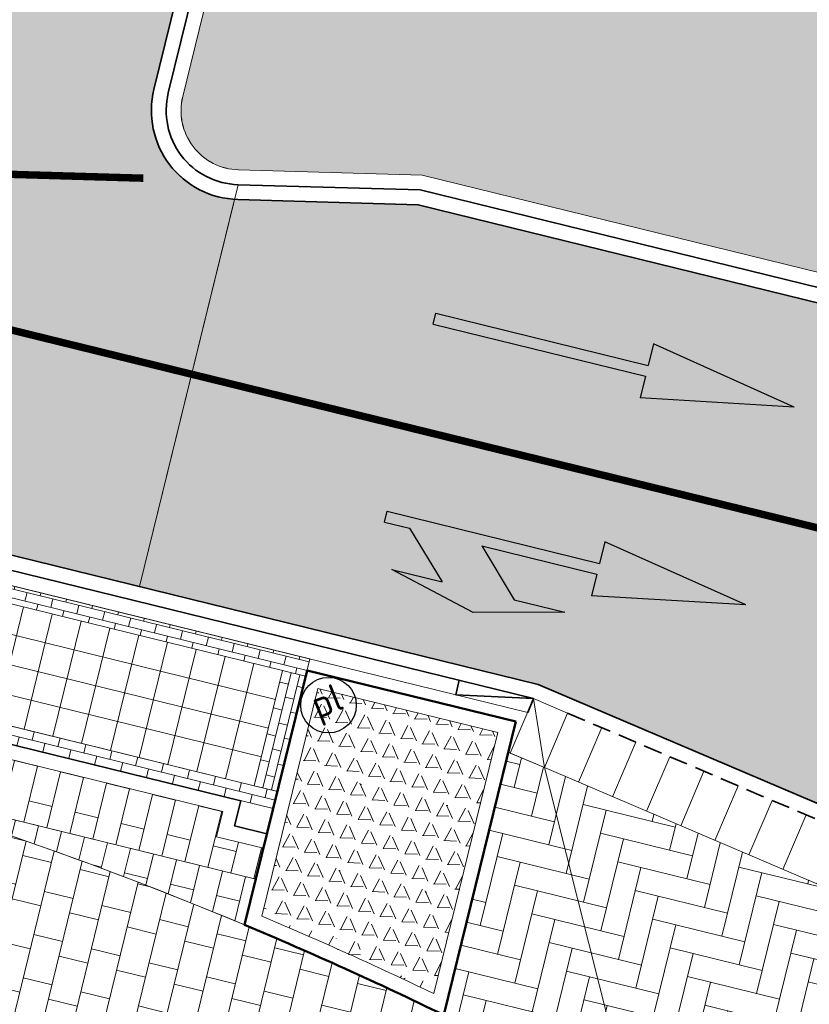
# Model space of a CAD drawing. Header units: metres. Extents: x 196674 to 197628, y 355499 to 356232.
# Tile 10 of 209: x 196944 to 196955, y 355736 to 355749. Entities that reach past the tile are written whole.
import ezdxf
from ezdxf.enums import TextEntityAlignment as Align

# ---------------------------------------------------------------- set-up
doc = ezdxf.new("R2010")
doc.units = ezdxf.units.M
for name, pattern in [('DASHED2', [0.375, 0.25, -0.125]), ('VW-11_STREEP', [2, 1, -1]), ('VW-13_STREEP', [4, 1, -3])]:
    doc.linetypes.add(name, pattern=pattern)
doc.layers.get('0').update_dxf_attribs({"lineweight": 25})
for name, color, linetype, lineweight, true_color in [('N-WE-GR-BEPLANTING_BEPLANTINGSPLAN_KRAGTEN-V', 7, 'Continuous', 5, 0xa3c04c), ('N-WE-VH-GESLOTENVERHARDING_ASFALT_RIJBAAN-V', 7, 'Continuous', 5, 0xd6d6d6), ('N-WE-VH-GOOT-TEGEL_200x200-G', 7, 'Continuous', 35, 0x00a5a5), ('N-WE-VH-HALFVERHARDING_GEBONDEN_SPLIT-A', 7, 'Continuous', 5, 0xaab7a9), ('N-WE-VH-KANTOPSLUITING_GELEIDEBAND_50 200-G', 1, 'Continuous', 35, 0xff0000), ('N-WE-VH-KANTOPSLUITING_OPSLUITBAND_200X250-G', 7, 'Continuous', 50, 0x0029a5), ('N-WE-VH-KANTOPSLUITING_TROTTOIRBAND_180X200-G', 6, 'Continuous', 35, 0xff00ff), ('N-WE-VH-KANTOPSLUITING_VERLOOPBAND_GELEIDEBAND_50 200_TROTTOIRBAND_180 200-G', 1, 'Continuous', 35, 0xff0000), ('N-WE-VH-OPENVERHARDING_STRAATBAKSTEEN_ROOD_ELLEBOOG_LINGE-A', 7, 'Continuous', 5, 0xdaaea0), ('N-WE-VH-OPENVERHARDING_STRAATBAKSTEEN_ROOD_ELLEBOOG_LINGE-INRITTEN-TUSSEN-RIJBAAN-FIETSPAD-A', 7, 'Continuous', 5, 0xdaaea0), ('N-WE-VH-OPENVERHARDING_STRAATBAKSTEEN_ROOD_HALFSTEENS-LINGE-A', 7, 'Continuous', 5, 0xdaaea0), ('N-WE-VH-OPENVERHARDING_STRAATBAKSTEEN_ROOD_STREKKEN-LINGE-A', 7, 'Continuous', 5, 0xdaaea0), ('N-WE-VH-OPENVERHARDING_TEGEL_200x300_FIETSPAD_ROOD-A', 7, 'Continuous', 5, 0xe04d68), ('N-WE-VW-MARKERING_LANGS_STREEP_11_010-G', 7, 'VW-11_STREEP', 13, 0xffffff), ('N-WE-VW-MARKERING_LANGS_STREEP_13_010-G', 7, 'VW-13_STREEP', 13, 0xffffff), ('N-WE-VW-MARKERING_PIJL-S', 7, 'Continuous', 25, 0xffffff)]:
    doc.layers.add(name, color=color, linetype=linetype, lineweight=lineweight, true_color=true_color)
for name, color, linetype, lineweight in [('N-WE-IE-MEUBILAIR-S-200', 7, 'Continuous', 25), ('N-WE-VH-KANTOPSLUITING_ACHTERKANTBAND-G', 50, 'Continuous', 18), ('N-WE-VH-KANTOPSLUITING_ELEMENT_INRIT-G', 210, 'Continuous', 18), ('N-WE-VH-KANTOPSLUITING_ELEMENT_INRIT_VOORKANT_BLOKKEN-G', 210, 'DASHED2', 35), ('N-WE-VH-MATERIAALGRENS-G', 7, 'Continuous', 13), ('N-WE-VH-OPENVERHARDING_TEGEL_400x400_PARKEERVAKKEN-A', 252, 'Continuous', 5)]:
    doc.layers.add(name, color=color, linetype=linetype, lineweight=lineweight)
doc.layers.add('N-WE-VH-HULPLIJN-G', color=40, linetype='Continuous', lineweight=5, plot=False)
doc.styles.add('NLCS-ISO', font='NLCS-ISO.ttf')

# ---------------------------------------------------------------- blocks, each defined once
blk = doc.blocks.new('*U123')
at = {"layer": 'N-WE-VH-KANTOPSLUITING_ELEMENT_INRIT-G', "ltscale": 0.2, "flags": 128}
for points in [[(0, 0), (0.5, -0.7999999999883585)], [(1, 0), (1, -0.7999999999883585)], [(1.5, 0), (1.5, -0.7999999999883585)], [(2, 0), (2, -0.7999999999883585)], [(2.5, 0), (2.5, -0.7999999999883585)], [(3, 0), (3, -0.7999999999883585)], [(3.5, 0), (3.5, -0.7999999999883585)], [(4, 0), (4, -0.7999999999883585)], [(4.5, 0), (4.5, -0.7999999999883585)], [(5, 0), (5, -0.7999999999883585)], [(5.5, 0), (5.5, -0.7999999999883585)], [(6, 0), (6, -0.7999999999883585)], [(6.5, 0), (6.5, -0.7999999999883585)], [(7, 0), (7, -0.7999999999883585)], [(7.5, 0), (7.5, -0.7999999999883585)], [(8, 0), (8, -0.7999999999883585)], [(8.5, 0), (8.5, -0.7999999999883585)], [(9, 0), (9, -0.7999999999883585)], [(9.5, 0), (9.5, -0.7999999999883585)], [(10, 0), (10, -0.7999999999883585)], [(10.5, 0), (10.5, -0.7999999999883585)], [(11, 0), (11, -0.7999999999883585)], [(11.5, 0), (11.5, -0.7999999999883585)], [(12, 0), (12, -0.7999999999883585)], [(12.5, 0), (12.5, -0.7999999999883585)], [(13, 0), (13, -0.7999999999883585)], [(13.5, 0), (13.5, -0.7999999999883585)], [(14, 0), (14, -0.7999999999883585)], [(14.5, 0), (14.5, -0.7999999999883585)], [(15, 0), (15, -0.7999999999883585)], [(15.5, 0), (15.5, -0.7999999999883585)], [(16, 0), (16, -0.7999999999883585)], [(16.5, 0), (16.5, -0.7999999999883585)], [(17, 0), (17, -0.7999999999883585)], [(17.5, 0), (17.5, -0.7999999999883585)], [(18, 0), (18, -0.7999999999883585)], [(18.5, 0), (18.5, -0.7999999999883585)], [(19, -0.7999999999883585), (19.5, 0)], [(19, 0), (19, -0.7999999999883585)], [(0.5, -0.7999999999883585), (19, -0.7999999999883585)]]:
    blk.add_lwpolyline(points, dxfattribs=at)
at = {"layer": 'N-WE-VH-KANTOPSLUITING_ELEMENT_INRIT-G', "flags": 128}
blk.add_lwpolyline([(0.5, 0), (0, 0), (0, -0.7999999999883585), (0.5, -0.7999999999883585)], close=True, dxfattribs=at)
at = {"layer": 'N-WE-VH-KANTOPSLUITING_ELEMENT_INRIT-G', "ltscale": 0.2, "flags": 128}
blk.add_lwpolyline([(19, -0.7999999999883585), (19.5, -0.7999999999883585), (19.5, 0), (19, 0)], close=True, dxfattribs=at)
at = {"layer": 'N-WE-VH-KANTOPSLUITING_ELEMENT_INRIT_VOORKANT_BLOKKEN-G', "flags": 128}
blk.add_lwpolyline([(0.5, 0), (19, 0)], dxfattribs=at)
blk = doc.blocks.new('N-SVW-MARKERING_PIJL_RD_5.0')
blk.add_hatch(color=256).paths.add_polyline_path([(2.950000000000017, 0.3749999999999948), (2.949999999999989, 0.07499999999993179), (0, 0.07499999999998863), (0, -0.07499999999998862), (2.949999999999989, -0.07499999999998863), (2.949999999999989, -0.3750000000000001), (5, -4.163336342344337e-17)])
for p, q in [((2.950000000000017, 0.375), (2.949999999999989, 0.07499999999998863)), ((5, 0), (2.949999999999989, 0.375)), ((0, 0.07499999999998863), (2.949999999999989, 0.07499999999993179)), ((0, -0.07499999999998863), (0, 0.07499999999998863)), ((5, 0), (2.949999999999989, -0.375)), ((0, -0.07499999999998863), (2.949999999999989, -0.07499999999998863)), ((2.949999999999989, -0.07499999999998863), (2.949999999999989, -0.3750000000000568))]:
    blk.add_line(p, q)
blk = doc.blocks.new('N-SVW-MARKERING_PIJL_COMBI_RD_RA_5.0')
h = blk.add_hatch(color=256)
h.paths.add_polyline_path([(4.999999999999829, 0.3000000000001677), (2.949999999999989, 0.675000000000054), (2.949999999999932, 0.3749999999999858), (0, 0.3749999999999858), (2.842170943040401e-14, 0.2250000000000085), (0.345908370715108, 0.2250000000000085), (0.5709083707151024, -1.4210854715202e-14), (1.575000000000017, -1.4210854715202e-14), (1.349999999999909, 0.2250000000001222), (2.950000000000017, 0.2250000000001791), (2.949999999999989, -0.07499999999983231)])
h.paths.add_polyline_path([(2.649999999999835, -0.3749999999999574), (1.950000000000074, -0.3749999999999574), (1.574999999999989, -1.4210854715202e-14), (0.5709083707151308, -7.105427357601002e-14), (0.9459083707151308, -0.3749999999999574), (0.2500000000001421, -0.3750000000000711), (1.450000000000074, -0.6749999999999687)])
for p, q in [((4.999999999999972, 0.3000000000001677), (2.94999999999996, 0.6750000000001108)), ((2.949999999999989, 0.6750000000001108), (2.94999999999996, 0.3750000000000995)), ((-2.842170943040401e-14, 0.3749999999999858), (2.94999999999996, 0.3750000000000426)), ((0, 0.2250000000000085), (-2.842170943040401e-14, 0.3749999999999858)), ((4.999999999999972, 0.3000000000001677), (2.949999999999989, -0.07499999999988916)), ((0, 0.2250000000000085), (0.3459083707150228, 0.2250000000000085)), ((0.345908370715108, 0.2250000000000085), (0.9459083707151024, -0.3749999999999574)), ((1.349999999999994, 0.2249999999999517), (1.950000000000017, -0.3749999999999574)), ((1.349999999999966, 0.2250000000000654), (2.949999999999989, 0.2250000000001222)), ((2.949999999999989, 0.2250000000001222), (2.949999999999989, -0.074999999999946)), ((1.450000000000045, -0.6749999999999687), (0.25, -0.3750000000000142)), ((0.25, -0.3750000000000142), (0.9459083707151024, -0.3749999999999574)), ((2.650000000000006, -0.3749999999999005), (1.450000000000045, -0.6749999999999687)), ((1.950000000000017, -0.3749999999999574), (2.650000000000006, -0.3749999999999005))]:
    blk.add_line(p, q)
blk = doc.blocks.new('SIE-MEUBILAIR_PAAL_POLLER-SO')
blk.add_circle((0, 0), 0.75)
at = {"style": 'NLCS-ISO'}
blk.add_text('pl', height=0.75, dxfattribs=at).set_placement((5.684341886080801e-14, 0.1291188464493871), align=Align.MIDDLE_CENTER)

msp = doc.modelspace()

# ---------------------------------------------------------------- hatches: boundary and pattern name
at = {"layer": 'N-WE-GR-BEPLANTING_BEPLANTINGSPLAN_KRAGTEN-V'}
h = msp.add_hatch(color=256, dxfattribs=at)
h.dxf.hatch_style = 1
edge = h.paths.add_edge_path()
edge.add_line((196986.0530828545, 355742.2211195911), (196948.2019040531, 355751.5091020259))
edge.add_arc((196948.0112545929, 355750.732151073), 0.7999999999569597, 76.21307568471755, 166.2130756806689)
edge.add_line((196947.23430364, 355750.9228005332), (196946.6288359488, 355748.455346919))
edge.add_arc((196947.4052022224, 355748.2657828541), 0.7991740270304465, 166.2786602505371, 268.4010124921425)
edge.add_line((196947.3829020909, 355747.4669200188), (196949.8623282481, 355747.3948668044))
edge.add_line((196949.8623282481, 355747.3948668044), (196986.871384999, 355738.3135256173))
edge.add_arc((196989.2068408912, 355747.831174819), 9.80000002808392, 256.2130756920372, 258.3857903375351)
edge.add_line((196987.2338965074, 355738.231826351), (196986.0530828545, 355742.2211195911))
edge = h.paths.add_edge_path()
edge.add_arc((196906.613699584, 355765.1990386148), 0.299999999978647, 320.7720598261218, 435.1717174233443)
edge.add_arc((196904.18243133, 355756.0154154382), 9.799999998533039, 75.17171742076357, 82.56655980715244)
edge.add_arc((196905.0880518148, 355762.956586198), 2.800000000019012, 82.56655980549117, 225.3478847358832)
edge.add_arc((196903.3310507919, 355761.1781184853), 0.3000000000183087, 225.3478847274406, 320.7720598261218)
edge.add_line((196903.5634416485, 355760.988396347), (196906.8460904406, 355765.0093164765))
edge = h.paths.add_edge_path()
edge.add_arc((196932.297711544, 355794.9508734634), 44.80000000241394, 235.8251521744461, 256.2130756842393)
edge.add_line((196921.6213417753, 355751.4416200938), (196936.5346214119, 355747.7821758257))
edge.add_line((196936.5346214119, 355747.7821758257), (196939.1222155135, 355747.7069792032))
edge.add_arc((196939.2035504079, 355750.5057976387), 2.800000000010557, 268.3354279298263, 346.2130756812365)
edge.add_line((196941.9228787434, 355749.838524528), (196941.9988554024, 355750.1481510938))
edge.add_arc((196939.279527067, 355750.8154242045), 2.799999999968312, 346.2130756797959, 436.2130756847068)
edge.add_line((196939.9468001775, 355753.5347525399), (196927.409438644, 355756.6111902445))
edge.add_arc((196941.7558105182, 355815.0767494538), 60.19999999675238, 239.63438059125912, 256.21307568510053, ccw=False)
edge.add_arc((196911.1720853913, 355762.8763111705), 0.3000000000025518, 59.63438057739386, 140.7720598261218)
edge.add_line((196910.9396945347, 355763.0660333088), (196907.0687697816, 355758.3245333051))
edge.add_arc((196907.3011606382, 355758.1348111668), 0.299999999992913, 140.7720598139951, 235.8251521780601)
at = {"layer": 'N-WE-VH-GESLOTENVERHARDING_ASFALT_RIJBAAN-V'}
h = msp.add_hatch(color=256, dxfattribs=at)
h.dxf.hatch_style = 1
edge = h.paths.add_edge_path()
edge.add_arc((196947.7187872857, 355822.0053228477), 65.19999999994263, 234.65103465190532, 247.3098478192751, ccw=False)
edge.add_arc((196947.718787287, 355822.005322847), 65.20000000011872, 233.9626534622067, 234.6510346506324, ccw=False)
edge.add_line((196909.3608148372, 355769.2824061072), (196906.8676864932, 355765.8556087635))
edge.add_arc((196904.1824313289, 355756.015415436), 10.20000000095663, 57.53647697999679, 74.73639426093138, ccw=False)
edge.add_arc((196941.7558106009, 355815.0767495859), 59.8000001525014, 237.5364769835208, 239.6343805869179)
edge.add_arc((196941.7558105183, 355815.0767494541), 59.79999999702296, 239.6343805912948, 256.213075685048)
edge.add_line((196927.504763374, 355756.999665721), (196940.042124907, 355753.9232280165))
edge.add_line((196940.042124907, 355753.9232280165), (196940.6974824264, 355756.5939969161))
edge.add_line((196940.6974824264, 355756.5939969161), (196932.1808562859, 355758.683820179))
edge.add_arc((196947.7187872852, 355822.005322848), 65.19999999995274, 247.3098478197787, 256.2130756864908, ccw=False)
edge = h.paths.add_edge_path()
edge.add_arc((196932.2977115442, 355794.950873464), 45.20000000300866, 235.8251521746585, 256.2130756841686, ccw=False)
edge.add_arc((196931.0066335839, 355793.1500155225), 42.98491375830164, 229.1624352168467, 235.90055005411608, ccw=False)
edge.add_line((196902.8980775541, 355760.6290701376), (196900.5413862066, 355757.8457981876))
edge.add_arc((196929.4911587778, 355792.0357187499), 44.79999999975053, 229.7442718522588, 230.4537483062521)
edge.add_arc((196929.4911587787, 355792.0357187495), 44.79999999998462, 230.4537483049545, 235.5522516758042)
edge.add_arc((196929.4911587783, 355792.0357187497), 44.79999999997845, 235.5522516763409, 256.2130756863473)
edge.add_line((196918.8147890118, 355748.5264653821), (196935.7211549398, 355744.3779544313))
edge.add_line((196935.7211549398, 355744.3779544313), (196936.4805465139, 355747.3835783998))
edge.add_line((196936.4805465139, 355747.3835783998), (196921.5260170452, 355751.0531446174))
edge = h.paths.add_edge_path()
edge.add_arc((196947.4052022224, 355748.2657828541), 1.199174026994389, 166.1595353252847, 266.3388601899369, ccw=False)
edge.add_line((196946.2408455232, 355748.5526483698), (196946.8458281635, 355751.0181252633))
edge.add_arc((196948.011254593, 355750.7321510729), 1.200000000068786, 76.21307568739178, 166.213075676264, ccw=False)
edge.add_line((196948.2972287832, 355751.8975775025), (196948.952586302, 355754.5683464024))
edge.add_line((196948.952586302, 355754.5683464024), (196940.6974824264, 355756.5939969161))
edge.add_line((196940.6974824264, 355756.5939969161), (196940.042124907, 355753.9232280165))
edge.add_arc((196939.2795270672, 355750.8154242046), 3.199999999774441, -13.78692432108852, 76.21307569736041, ccw=False)
edge.add_line((196942.3873308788, 355750.0528263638), (196942.3113542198, 355749.7431997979))
edge.add_arc((196939.2035504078, 355750.5057976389), 3.200000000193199, 268.33542793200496, 346.2130756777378, ccw=False)
edge.add_line((196939.1105962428, 355747.3071479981), (196936.4805465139, 355747.3835783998))
edge.add_line((196936.4805465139, 355747.3835783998), (196935.7211549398, 355744.3779544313))
edge.add_line((196935.7211549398, 355744.3779544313), (196946.046566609, 355741.8442884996))
edge.add_line((196946.046566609, 355741.8442884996), (196947.3286284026, 355747.0690561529))
h = msp.add_hatch(color=256, dxfattribs=at)
h.dxf.hatch_style = 1
h.paths.add_polyline_path([(196948.952586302, 355754.5683464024), (196948.2972287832, 355751.8975775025), (196985.9216240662, 355742.665243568), (196985.0178448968, 355745.7185959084), (196984.9044531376, 355745.7464201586)])
edge = h.paths.add_edge_path()
edge.add_line((196949.8082533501, 355746.9962693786), (196947.3286284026, 355747.0690561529))
edge.add_line((196947.3286284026, 355747.0690561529), (196946.046566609, 355741.8442884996))
edge.add_line((196946.046566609, 355741.8442884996), (196951.4281986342, 355740.523735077))
edge.add_line((196951.4281986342, 355740.523735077), (196969.3175015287, 355732.890581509))
edge.add_line((196969.3175015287, 355732.890581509), (196990.3419258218, 355727.7315748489))
edge.add_line((196990.3419258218, 355727.7315748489), (196987.361887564, 355737.7994178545))
edge.add_arc((196989.2068408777, 355747.831174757), 10.19999996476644, 256.2130756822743, 259.57910803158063, ccw=False)
edge.add_line((196986.7760602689, 355737.9250501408), (196949.8082533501, 355746.9962693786))
edge = h.paths.add_edge_path()
edge.add_arc((197001.9665343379, 355735.4331866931), 1.200000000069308, 134.3917071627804, 256.2130756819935, ccw=False)
edge.add_arc((196994.2713751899, 355743.2935000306), 9.800000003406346, 314.3917071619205, 327.8953772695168)
edge.add_arc((197003.1657051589, 355737.7130973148), 0.6999999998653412, 76.21307567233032, 147.8953772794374, ccw=False)
edge.add_line((197003.3325234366, 355738.3929293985), (197003.9878809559, 355741.0636982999))
edge.add_line((197003.9878809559, 355741.0636982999), (196985.0178448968, 355745.7185959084))
edge.add_line((196985.0178448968, 355745.7185959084), (196985.9216240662, 355742.665243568))
edge.add_line((196985.9216240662, 355742.665243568), (196994.5532249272, 355740.5472076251))
edge.add_arc((196994.3864066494, 355739.8673755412), 0.7000000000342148, -56.96047541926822, 76.21307567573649, ccw=False)
edge.add_arc((196988.4550085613, 355751.5905466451), 13.83438277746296, 265.46806129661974, 297.1505713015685, ccw=False)
edge.add_line((196987.361887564, 355737.7994178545), (196990.3419258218, 355727.7315748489))
edge.add_line((196990.3419258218, 355727.7315748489), (196990.4553175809, 355727.7037505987))
edge.add_line((196990.4553175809, 355727.7037505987), (196999.5238381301, 355725.4785026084))
edge.add_line((196999.5238381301, 355725.4785026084), (197001.6805601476, 355734.2677602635))
at = {"layer": 'N-WE-VH-HALFVERHARDING_GEBONDEN_SPLIT-A'}
h = msp.add_hatch(dxfattribs=at)
h.set_pattern_fill('AVH-GRAVEL-SO', color=251, scale=0.3, angle=-13.7869243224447, pattern_type=2)
h.set_pattern_definition([(242.1768326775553, (1.023267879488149, 0.9474401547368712), (-0.2859741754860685, -1.165426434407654), [0.197909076, -4.74981768]), (113.7816676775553, (1.102633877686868, 0.7673372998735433), (-5.584217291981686, 12.49065720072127), [0.196814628, -19.484648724]), (358.3078326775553, (0.9308949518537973, 0.7724108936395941), (11.06078624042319, -0.2429148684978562), [0.171813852, -17.00957142]), (242.1768326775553, (1.314624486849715, 0.8759466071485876), (-0.2859741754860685, -1.165426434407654), [0.197909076, -4.74981768]), (113.7816676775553, (1.393990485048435, 0.6958437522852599), (-5.584217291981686, 12.49065720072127), [0.196814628, -19.484648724]), (358.3078326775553, (1.222251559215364, 0.7009173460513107), (11.06078624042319, -0.2429148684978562), [0.171813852, -17.00957142]), (358.3078326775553, (0.6395383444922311, 0.8439044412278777), (11.06078624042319, -0.2429148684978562), [0.171813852, -17.00957142]), (113.7816676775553, (0.8112772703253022, 0.8388308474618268), (-5.584217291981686, 12.49065720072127), [0.196814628, -19.484648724]), (242.1768326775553, (0.7319112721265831, 1.018933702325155), (-0.2859741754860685, -1.165426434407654), [0.197909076, -4.74981768]), (242.1768326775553, (0.4405546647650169, 1.090427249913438), (-0.2859741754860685, -1.165426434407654), [0.197909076, -4.74981768]), (113.7816676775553, (0.5199206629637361, 0.9103243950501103), (-5.584217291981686, 12.49065720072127), [0.196814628, -19.484648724]), (358.3078326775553, (0.348181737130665, 0.9153979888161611), (11.06078624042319, -0.2429148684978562), [0.171813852, -17.00957142]), (358.3078326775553, (0.160145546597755, 0.6526388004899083), (11.06078624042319, -0.2429148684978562), [0.171813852, -17.00957142]), (113.7816676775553, (0.3318844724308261, 0.6475652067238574), (-5.584217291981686, 12.49065720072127), [0.196814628, -19.484648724]), (242.1768326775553, (0.252518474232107, 0.8276680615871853), (-0.2859741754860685, -1.165426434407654), [0.197909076, -4.74981768]), (242.1768326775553, (0.5438750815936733, 0.7561745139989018), (-0.2859741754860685, -1.165426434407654), [0.197909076, -4.74981768]), (113.7816676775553, (0.6232410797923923, 0.5760716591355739), (-5.584217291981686, 12.49065720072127), [0.196814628, -19.484648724]), (358.3078326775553, (0.4515021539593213, 0.5811452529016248), (11.06078624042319, -0.2429148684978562), [0.171813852, -17.00957142]), (358.3078326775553, (1.034215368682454, 0.4381581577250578), (11.06078624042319, -0.2429148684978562), [0.171813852, -17.00957142]), (113.7816676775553, (1.205954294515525, 0.433084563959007), (-5.584217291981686, 12.49065720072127), [0.196814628, -19.484648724]), (242.1768326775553, (1.126588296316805, 0.6131874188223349), (-0.2859741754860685, -1.165426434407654), [0.197909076, -4.74981768]), (358.3078326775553, (0.7428587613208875, 0.5096517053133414), (11.06078624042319, -0.2429148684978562), [0.171813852, -17.00957142]), (113.7816676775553, (0.9145976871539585, 0.5045781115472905), (-5.584217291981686, 12.49065720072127), [0.196814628, -19.484648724]), (242.1768326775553, (0.8352316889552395, 0.6846809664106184), (-0.2859741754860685, -1.165426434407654), [0.197909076, -4.74981768]), (358.3078326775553, (0.205194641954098, 0.3326847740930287), (11.06078624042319, -0.2429148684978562), [0.171813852, -17.00957142]), (113.7816676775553, (0.376933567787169, 0.3276111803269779), (-5.584217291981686, 12.49065720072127), [0.196814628, -19.484648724]), (242.1768326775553, (0.29756756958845, 0.5077140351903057), (-0.2859741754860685, -1.165426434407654), [0.197909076, -4.74981768]), (242.1768326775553, (0.5889241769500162, 0.4362204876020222), (-0.2859741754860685, -1.165426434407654), [0.197909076, -4.74981768]), (113.7816676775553, (0.6682901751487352, 0.2561176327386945), (-5.584217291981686, 12.49065720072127), [0.196814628, -19.484648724]), (358.3078326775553, (0.4965512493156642, 0.2611912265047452), (11.06078624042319, -0.2429148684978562), [0.171813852, -17.00957142]), (358.3078326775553, (1.079264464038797, 0.1182041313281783), (11.06078624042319, -0.2429148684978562), [0.171813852, -17.00957142]), (113.7816676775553, (1.251003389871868, 0.1131305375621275), (-5.584217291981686, 12.49065720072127), [0.196814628, -19.484648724]), (242.1768326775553, (1.171637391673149, 0.2932333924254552), (-0.2859741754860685, -1.165426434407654), [0.197909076, -4.74981768]), (358.3078326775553, (0.7879078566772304, 0.1896976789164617), (11.06078624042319, -0.2429148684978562), [0.171813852, -17.00957142]), (113.7816676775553, (0.9596467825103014, 0.184624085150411), (-5.584217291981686, 12.49065720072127), [0.196814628, -19.484648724]), (242.1768326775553, (0.8802807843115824, 0.3647269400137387), (-0.2859741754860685, -1.165426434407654), [0.197909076, -4.74981768]), (242.1768326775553, (0.6922445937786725, 0.101967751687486), (-0.2859741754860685, -1.165426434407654), [0.197909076, -4.74981768]), (113.7816676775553, (0.7716105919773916, -0.0781351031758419), (-5.584217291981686, 12.49065720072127), [0.196814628, -19.484648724]), (358.3078326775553, (0.5998716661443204, -0.07306150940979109), (11.06078624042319, -0.2429148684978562), [0.171813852, -17.00957142]), (242.1768326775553, (0.9836012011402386, 0.03047420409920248), (-0.2859741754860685, -1.165426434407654), [0.197909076, -4.74981768]), (113.7816676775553, (1.062967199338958, -0.1496286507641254), (-5.584217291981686, 12.49065720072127), [0.196814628, -19.484648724]), (358.3078326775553, (0.8912282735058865, -0.1445550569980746), (11.06078624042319, -0.2429148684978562), [0.171813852, -17.00957142]), (358.3078326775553, (0.3085150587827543, -0.001567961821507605), (11.06078624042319, -0.2429148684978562), [0.171813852, -17.00957142]), (113.7816676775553, (0.4802539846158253, -0.006641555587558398), (-5.584217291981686, 12.49065720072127), [0.196814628, -19.484648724]), (242.1768326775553, (0.4008879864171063, 0.1734612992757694), (-0.2859741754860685, -1.165426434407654), [0.197909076, -4.74981768]), (242.1768326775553, (0.1095313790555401, 0.2449548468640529), (-0.2859741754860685, -1.165426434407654), [0.197909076, -4.74981768]), (113.7816676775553, (0.1888973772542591, 0.06485199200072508), (-5.584217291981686, 12.49065720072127), [0.196814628, -19.484648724]), (358.3078326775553, (0.01715845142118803, 0.06992558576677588), (11.06078624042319, -0.2429148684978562), [0.171813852, -17.00957142]), (49.64802467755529, (0.5746857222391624, 1.032801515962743), (-0.9144975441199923, 0.7769776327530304), [5.04e-07, -1.199999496]), (346.2130756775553, (0.4814522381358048, 1.055679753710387), (0.2859741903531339, 1.165426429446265), [0, -1.2]), (49.64802467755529, (0.5746857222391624, 1.032801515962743), (-0.9144975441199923, 0.7769776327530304), [5.04e-07, -1.199999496]), (346.2130756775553, (0.4814522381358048, 1.055679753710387), (0.2859741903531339, 1.165426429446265), [0, -1.2])])
edge = h.paths.add_edge_path()
edge.add_line((196950.8814505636, 355739.8753508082), (196948.4534788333, 355740.4711303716))
edge.add_line((196948.4534788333, 355740.4711303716), (196947.6991604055, 355737.3976262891))
edge.add_arc((196927.2290195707, 355688.9442122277), 52.59999999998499, 64.32756010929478, 67.09737364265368, ccw=False)
edge.add_line((196950.0166862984, 355736.3518302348), (196950.8814505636, 355739.8753508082))
at = {"layer": 'N-WE-VH-OPENVERHARDING_STRAATBAKSTEEN_ROOD_ELLEBOOG_LINGE-A', "true_color": 0xb05e45}
h = msp.add_hatch(dxfattribs=at)
h.set_pattern_fill('AVH-ROO_BSS_LINGEFRMT_ELLEBOOG', color=25, scale=4, angle=346.2130756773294, pattern_type=2)
h.set_pattern_definition([(346.2130756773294, (0, 0), (0.3870401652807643, 0.2345205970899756), [1.28, -0.64]), (256.2130756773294, (0.228779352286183, 0.9323411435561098), (0.3870401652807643, 0.2345205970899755), [1.28, -0.64])])
edge = h.paths.add_edge_path()
edge.add_line((196914.1698548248, 355743.4267329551), (196913.5830082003, 355741.0356002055))
edge.add_arc((196914.5523508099, 355737.1548303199), 3.999999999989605, 76.21161442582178, 104.02443356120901, ccw=False)
edge.add_line((196915.5056971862, 355741.0395607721), (196916.7601753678, 355740.7317010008))
edge.add_arc((196916.2835021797, 355738.7893357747), 1.999999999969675, -16.065629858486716, 76.21161442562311, ccw=False)
edge.add_line((196918.2053928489, 355738.2358592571), (196917.4393767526, 355735.5759466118))
edge.add_line((196917.4393767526, 355735.5759466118), (196926.1340574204, 355733.038225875))
edge.add_line((196926.1340574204, 355733.038225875), (196926.7617426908, 355735.2859915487))
edge.add_arc((196929.6511978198, 355734.4791154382), 3.00000000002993, 76.21161442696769, 164.3976869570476, ccw=False)
edge.add_line((196930.366207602, 355737.3926632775), (196938.6215088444, 355735.3667411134))
edge.add_arc((196927.2290198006, 355688.9442128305), 47.7999993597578, 62.86781656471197, 76.21161442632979, ccw=False)
edge.add_line((196949.027964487, 355731.4841464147), (196949.5173425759, 355733.4781392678))
edge.add_arc((196927.2290195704, 355688.9442122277), 49.80000000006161, 63.41296875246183, 76.21161442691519)
edge.add_line((196939.0981819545, 355737.3091063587), (196914.1698548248, 355743.4267329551))
at = {"layer": 'N-WE-VH-OPENVERHARDING_STRAATBAKSTEEN_ROOD_ELLEBOOG_LINGE-INRITTEN-TUSSEN-RIJBAAN-FIETSPAD-A', "true_color": 0xb05e45}
h = msp.add_hatch(dxfattribs=at)
h.set_pattern_fill('AVH-ROO_BSS_LINGEFRMT_ELLEBOOG', color=25, scale=4, angle=76.21307568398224, pattern_type=2)
h.set_pattern_definition([(76.21307568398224, (0, 0), (-0.2345205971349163, 0.3870401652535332), [1.28, -0.6399999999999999]), (346.2130756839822, (-0.9323411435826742, 0.2287793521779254), (-0.2345205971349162, 0.3870401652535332), [1.28, -0.64])])
edge = h.paths.add_edge_path()
edge.add_line((196951.5106239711, 355739.4013380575), (196951.0221988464, 355739.6097432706))
edge.add_line((196951.0221988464, 355739.6097432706), (196950.1520351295, 355736.0642223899))
edge.add_arc((196927.2290195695, 355688.9442122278), 52.40000000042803, 61.96651858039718, 64.05793324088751, ccw=False)
edge.add_arc((196975.3557337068, 355779.329937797), 50.00000000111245, 241.9665185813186, 256.2130698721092)
edge.add_line((196963.4401375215, 355730.770504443), (196968.9281243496, 355729.4236086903))
edge.add_line((196968.9281243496, 355729.4236086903), (196969.6192108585, 355732.2399834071))
edge.add_line((196969.6192108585, 355732.2399834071), (196969.6573294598, 355732.3953275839))
edge.add_line((196969.6573294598, 355732.3953275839), (196969.223934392, 355732.5016747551))
edge.add_line((196969.223934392, 355732.5016747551), (196968.986273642, 355731.9446854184))
edge.add_line((196968.986273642, 355731.9446854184), (196968.5263881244, 355732.1409131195))
edge.add_line((196968.5263881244, 355732.1409131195), (196951.5106239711, 355739.4013380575))
at = {"layer": 'N-WE-VH-OPENVERHARDING_STRAATBAKSTEEN_ROOD_HALFSTEENS-LINGE-A', "true_color": 0xb05e45}
h = msp.add_hatch(dxfattribs=at)
h.set_pattern_fill('AVH-BSS_LINGEFORMAAT_HALFST', color=25, scale=4, angle=-13.7893351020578, pattern_type=2)
h.set_pattern_definition([(346.2106648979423, (7, 0.7800000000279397), (1.046740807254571, 0.2373471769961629), [0.32, -0.32]), (76.2106648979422, (7, 0.7800000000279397), (-0.3107771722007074, 0.07627286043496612), [])])
h.paths.add_polyline_path([(196934.2049583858, 355741.9904795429), (196934.0190432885, 355741.2329601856), (196940.8172939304, 355739.5644913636), (196941.0032090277, 355740.3220107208)])
h.paths.add_polyline_path([(196947.6155445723, 355737.8960225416), (196947.7180362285, 355738.3136293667), (196947.0867700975, 355738.4685586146), (196947.1701935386, 355738.8084711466), (196941.0032090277, 355740.3220107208), (196940.8172939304, 355739.5644913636)])
h = msp.add_hatch(dxfattribs=at)
h.set_pattern_fill('AVH-BSS_LINGEFORMAAT_HALFST', color=25, scale=4, angle=346.2130756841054, pattern_type=2)
h.set_pattern_definition([(346.2130756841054, (196825.8108468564, 355944.3732953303), (1.046730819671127, 0.2373912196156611), [0.32, -0.32]), (76.21307568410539, (196825.8108468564, 355944.3732953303), (-0.3107803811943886, 0.07625978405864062), [])])
edge = h.paths.add_edge_path()
edge.add_arc((196927.2290195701, 355688.9442122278), 52.4000000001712, 67.28372739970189, 76.21162849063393, ccw=False)
edge.add_line((196947.4642247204, 355737.2794630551), (196947.6155445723, 355737.8960225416))
edge.add_line((196947.6155445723, 355737.8960225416), (196939.7178446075, 355739.8341842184))
at = {"layer": 'N-WE-VH-OPENVERHARDING_STRAATBAKSTEEN_ROOD_STREKKEN-LINGE-A', "true_color": 0xb05e45}
h = msp.add_hatch(dxfattribs=at)
h.set_pattern_fill('AVH-BSS_LINGEFORMAAT_HALFST', color=25, scale=1.499999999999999, angle=76.2106648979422, pattern_type=2)
h.set_pattern_definition([(76.2106648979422, (196934.2526289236, 355742.1847152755), (-0.08900519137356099, 0.3925278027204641), [0.1199999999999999, -0.1199999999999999]), (166.2106648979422, (196934.2526289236, 355742.1847152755), (-0.02860232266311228, -0.1165414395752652), [])])
h.paths.add_polyline_path([(196941.1080842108, 355740.7493293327), (196940.8361541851, 355740.8160680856), (196934.6206107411, 355742.3415252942), (196934.3098335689, 355742.4177981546), (196934.2526289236, 355742.1847152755), (196941.0508795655, 355740.5162464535)])
h.paths.add_polyline_path([(196947.9063348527, 355739.0808605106), (196947.5955576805, 355739.157133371), (196941.3800142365, 355740.6825905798), (196941.1080842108, 355740.7493293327), (196941.0508795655, 355740.5162464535), (196947.8491302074, 355738.8477776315)])
h.paths.add_polyline_path([(196941.5466531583, 355742.5362980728), (196934.7484025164, 355744.2047668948), (196934.6911978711, 355743.9716840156), (196935.0019750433, 355743.8954111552), (196941.2175184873, 355742.3699539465), (196941.489448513, 355742.3032151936)])
h.paths.add_polyline_path([(196948.3449038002, 355740.8678292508), (196941.5466531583, 355742.5362980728), (196941.489448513, 355742.3032151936), (196941.7613785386, 355742.2364764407), (196947.9769219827, 355740.7110192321), (196948.2876991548, 355740.6347463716)])
h = msp.add_hatch(dxfattribs=at)
h.set_pattern_fill('AVH-BSS_LINGEFORMAAT_HALFST', color=25, scale=1.499999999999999, angle=-13.7893351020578, pattern_type=2)
h.set_pattern_definition([(346.2106648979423, (196934.3098335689, 355742.4177981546), (0.3925278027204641, 0.08900519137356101), [0.1199999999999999, -0.1199999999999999]), (76.2106648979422, (196934.3098335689, 355742.4177981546), (-0.1165414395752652, 0.02860232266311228), [])])
h.paths.add_polyline_path([(196935.0019750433, 355743.8954111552), (196934.6911978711, 355743.9716840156), (196934.3098335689, 355742.4177981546), (196934.6206107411, 355742.3415252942)])
h.paths.add_polyline_path([(196941.489448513, 355742.3032151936), (196941.2175184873, 355742.3699539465), (196940.8361541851, 355740.8160680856), (196941.1080842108, 355740.7493293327)])
h.paths.add_polyline_path([(196941.7613785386, 355742.2364764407), (196941.489448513, 355742.3032151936), (196941.1080842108, 355740.7493293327), (196941.3800142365, 355740.6825905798)])
h.paths.add_polyline_path([(196948.2876991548, 355740.6347463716), (196947.9769219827, 355740.7110192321), (196947.5955576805, 355739.157133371), (196947.9063348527, 355739.0808605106)])
at = {"layer": 'N-WE-VH-OPENVERHARDING_TEGEL_200x300_FIETSPAD_ROOD-A'}
h = msp.add_hatch(dxfattribs=at)
h.set_pattern_fill('AVH-TEGEL_200X300_HALFST', color=256, scale=2, angle=76.22078229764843, pattern_type=2)
h.set_pattern_definition([(76.22078229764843, (0, 0), (-0.3884882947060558, 0.09527247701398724), []), (166.2207822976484, (0, 0), (-0.1429087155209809, -0.5827324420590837), [0.4, -0.4]), (166.2207822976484, (0.09527247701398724, 0.3884882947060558), (-0.1429087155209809, -0.5827324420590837), [-0.4, 0.4])])
edge = h.paths.add_edge_path()
edge.add_line((196914.7895718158, 355745.9517974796), (196914.2175253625, 355743.6209686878))
edge.add_line((196914.2175253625, 355743.6209686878), (196939.145849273, 355737.5033428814))
edge.add_arc((196927.2290195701, 355688.9442122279), 49.99999999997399, 63.46502282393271, 76.21161442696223, ccw=False)
edge.add_line((196949.5662224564, 355733.6773025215), (196950.1520351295, 355736.0642223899))
edge.add_arc((196927.2290195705, 355688.9442122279), 52.39999999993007, 64.05793324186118, 67.28372740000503)
edge.add_arc((196927.2290195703, 355688.9442122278), 52.40000000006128, 67.28372739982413, 76.21161442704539)
edge.add_line((196939.7178570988, 355739.8341811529), (196934.0189875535, 355741.2327329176))
edge.add_line((196934.0189875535, 355741.2327329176), (196931.2025031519, 355741.9236856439))
edge.add_line((196931.2025031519, 355741.9236856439), (196917.6060018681, 355745.260623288))
edge.add_line((196917.6060018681, 355745.260623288), (196914.7895718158, 355745.9517974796))
at = {"layer": 'N-WE-VH-OPENVERHARDING_TEGEL_400x400_PARKEERVAKKEN-A'}
h = msp.add_hatch(dxfattribs=at)
h.set_pattern_fill('AVH-TEGEL_400X400_BLOK', color=256, scale=0.9999999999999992, angle=-103.7893351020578, pattern_type=2)
h.set_pattern_definition([(256.2106648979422, (196941.3800142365, 355740.6825905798), (0.3884714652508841, -0.09534107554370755), []), (346.2106648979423, (196941.3800142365, 355740.6825905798), (0.09534107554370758, 0.3884714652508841), [])])
h.paths.add_polyline_path([(196941.3800142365, 355740.6825905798), (196947.5955576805, 355739.157133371), (196947.9769219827, 355740.7110192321), (196941.7613785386, 355742.2364764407)])

# ---------------------------------------------------------------- linework, layer by layer
at = {"layer": 'N-WE-VH-GOOT-TEGEL_200x200-G', "ltscale": 0.2, "flags": 128}
msp.add_lwpolyline([(196841.5430613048, 355896.6608085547), (196880.9310656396, 355797.5437848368, -0.02492249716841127), (196883.347596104, 355790.4521737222), (196886.4183877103, 355779.7159625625, 0.02640465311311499), (196887.9567748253, 355775.244800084, 0.1031412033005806), (196898.1276524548, 355760.0455566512, 0.02132693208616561), (196900.9669583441, 355757.4899521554, 0.02225008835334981), (196904.1498403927, 355755.0917397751, 0.0903948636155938), (196918.8147890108, 355748.5264653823), (196951.4281986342, 355740.523735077), (196969.3175015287, 355732.890581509)], format="xyb", dxfattribs=at)
msp.add_lwpolyline([(196994.5532249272, 355740.5472076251), (196948.2972287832, 355751.8975775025, 0.4142135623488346), (196946.8458281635, 355751.0181252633), (196946.2408455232, 355748.5526483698, 0.4782049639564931), (196947.3714885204, 355747.0670828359), (196949.8082533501, 355746.9962693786), (196986.7760602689, 355737.9250501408, 0.2072104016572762), (196994.7680588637, 355739.2805692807, 0.6567120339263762)], format="xyb", close=True, dxfattribs=at)
at = {"layer": 'N-WE-VH-HULPLIJN-G', "flags": 128}
for points in [[(196947.3286284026, 355747.0690561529, -0.4672605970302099), (196946.2408455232, 355748.5526483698), (196946.8458281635, 355751.0181252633, -0.4142135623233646), (196948.2972287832, 355751.8975775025), (196948.952586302, 355754.5683464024), (196940.6974824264, 355756.5939969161), (196940.042124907, 355753.9232280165, -0.4142135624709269), (196942.3873308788, 355750.0528263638), (196942.3113542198, 355749.7431997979, -0.3535178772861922), (196939.1105962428, 355747.3071479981), (196936.4805465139, 355747.3835783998), (196935.7211549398, 355744.3779544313), (196946.046566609, 355741.8442884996)], [(196986.0530828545, 355742.2211195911), (196948.2019040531, 355751.5091020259, 0.4142135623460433), (196947.23430364, 355750.9228005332), (196946.6288359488, 355748.455346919, 0.4776310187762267), (196947.3829020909, 355747.4669200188), (196949.8623282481, 355747.3948668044), (196986.871384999, 355738.3135256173, 0.00948054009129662), (196987.2338965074, 355738.231826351)], [(196949.8082533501, 355746.9962693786), (196947.3286284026, 355747.0690561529), (196946.046566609, 355741.8442884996), (196951.4281986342, 355740.523735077), (196969.3175015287, 355732.890581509), (196990.3419258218, 355727.7315748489), (196987.361887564, 355737.7994178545, -0.01468814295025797), (196986.7760602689, 355737.9250501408)], [(196914.7895718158, 355745.9517974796), (196914.2175253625, 355743.6209686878), (196939.145849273, 355737.5033428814, -0.05567491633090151), (196949.5662224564, 355733.6773025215), (196950.1520351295, 355736.0642223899, 0.01407611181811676), (196947.4642247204, 355737.2794630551, 0.03897497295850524), (196939.7178570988, 355739.8341811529), (196934.0189875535, 355741.2327329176), (196931.2025031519, 355741.9236856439), (196917.6060018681, 355745.260623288)], [(196914.1698548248, 355743.4267329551), (196913.5830082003, 355741.0356002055, -0.121955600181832), (196915.5056971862, 355741.0395607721), (196916.7601753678, 355740.7317010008, -0.4259032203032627), (196918.2053928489, 355738.2358592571), (196917.4393767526, 355735.5759466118), (196926.1340574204, 355733.038225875), (196926.7617426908, 355735.2859915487, -0.4049709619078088), (196930.366207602, 355737.3926632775), (196938.6215088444, 355735.3667411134, -0.05828918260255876), (196949.027964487, 355731.4841464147), (196949.5173425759, 355733.4781392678, 0.05590275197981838), (196939.0981819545, 355737.3091063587)], [(196939.7178446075, 355739.8341842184, -0.0389750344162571), (196947.4642247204, 355737.2794630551), (196947.6155445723, 355737.8960225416)], [(196939.7187004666, 355739.8339741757, -0.03897082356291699), (196947.4642247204, 355737.2794630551), (196947.6155445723, 355737.8960225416)], [(196951.5106239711, 355739.4013380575), (196951.0221988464, 355739.6097432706), (196950.1520351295, 355736.0642223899, -0.009125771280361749), (196951.8563615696, 355735.1962827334, 0.06224249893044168), (196963.4401375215, 355730.770504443), (196968.9281243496, 355729.4236086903), (196969.6192108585, 355732.2399834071), (196969.6573294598, 355732.3953275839), (196969.223934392, 355732.5016747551), (196968.986273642, 355731.9446854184), (196968.5263881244, 355732.1409131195)]]:
    msp.add_lwpolyline(points, format="xyb", close=True, dxfattribs=at)
for points in [[(196947.3772004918, 355747.2670012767), (196946.046566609, 355741.8442884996)], [(196954.7807628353, 355726.4214204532), (196951.5106239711, 355739.4013380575)]]:
    msp.add_lwpolyline(points, dxfattribs=at)
at = {"layer": 'N-WE-VH-KANTOPSLUITING_ACHTERKANTBAND-G', "flags": 128}
for points in [[(196953.3592493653, 355731.5500812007, -0.01445882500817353), (196950.6343942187, 355732.90133267, 0.06223612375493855), (196939.0981819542, 355737.3091063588), (196911.2028205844, 355744.1548687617, -0.1822776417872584), (196888.1591024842, 355759.9622190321)], [(196897.8476211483, 355759.7599302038, 0.1345227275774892), (196918.7194642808, 355748.1379899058), (196951.2851615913, 355740.1469673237)]]:
    msp.add_lwpolyline(points, format="xyb", dxfattribs=at)
for points in [[(196994.4579001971, 355740.1587321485), (196948.2019040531, 355751.5091020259, 0.4142135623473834), (196947.23430364, 355750.9228005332), (196946.6292719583, 355748.4571237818, 0.4783341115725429), (196947.3829020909, 355747.4669200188), (196949.8623282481, 355747.3948668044), (196986.871384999, 355738.3135256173, 0.2072104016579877), (196994.5499718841, 355739.6158871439, 0.6567120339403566)], [(196950.8814505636, 355739.8753508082), (196948.4534788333, 355740.4711303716), (196947.6991604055, 355737.3976262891, -0.012086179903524), (196950.0166862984, 355736.3518302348)]]:
    msp.add_lwpolyline(points, format="xyb", close=True, dxfattribs=at)
at = {"layer": 'N-WE-VH-KANTOPSLUITING_ACHTERKANTBAND-G', "ltscale": 0.2, "flags": 128}
for points in [[(196934.7484025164, 355744.2047668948), (196948.3449038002, 355740.8678292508)], [(196934.2049583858, 355741.9904795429), (196947.1701935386, 355738.8084711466)]]:
    msp.add_lwpolyline(points, dxfattribs=at)
at = {"layer": 'N-WE-VH-KANTOPSLUITING_ACHTERKANTBAND-G', "flags": 128}
msp.add_lwpolyline([(196947.1701935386, 355738.8084711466), (196947.0867700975, 355738.4685586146), (196947.7180362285, 355738.3136293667)], dxfattribs=at)
at = {"layer": 'N-WE-VH-KANTOPSLUITING_GELEIDEBAND_50 200-G', "ltscale": 0.2, "flags": 128}
for points in [[(196953.4428862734, 355731.7317538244, -0.0144588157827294), (196950.7283917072, 355733.0778672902, 0.06223612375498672), (196939.145849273, 355737.5033428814), (196911.2504879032, 355744.3491052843, -0.154968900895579), (196890.8944062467, 355756.7776178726)], [(196915.6092413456, 355749.2304343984, 0.01824574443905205), (196918.7671266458, 355748.332227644), (196951.3647027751, 355740.3333825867)]]:
    msp.add_lwpolyline(points, format="xyb", dxfattribs=at)
msp.add_lwpolyline([(196934.2526289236, 355742.1847152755), (196947.4120998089, 355738.9550363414), (196947.3286763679, 355738.6151238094), (196947.7657067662, 355738.5078650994)], dxfattribs=at)
at = {"layer": 'N-WE-VH-KANTOPSLUITING_OPSLUITBAND_200X250-G', "ltscale": 0.1, "flags": 128}
msp.add_lwpolyline([(196951.1233588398, 355740.021924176), (196948.3069116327, 355740.7130284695), (196947.4642247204, 355737.2794630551, -0.01407611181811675), (196950.1520351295, 355736.0642223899)], format="xyb", close=True, dxfattribs=at)
at = {"layer": 'N-WE-VH-KANTOPSLUITING_TROTTOIRBAND_180X200-G', "ltscale": 0.2, "flags": 128}
msp.add_lwpolyline([(196994.5055625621, 355740.3529698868), (196948.2495664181, 355751.7033397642, 0.4142135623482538), (196947.0400659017, 355750.9704628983), (196946.4350599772, 355748.5048911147, 0.4782598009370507), (196947.3772004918, 355747.2670012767), (196949.8352907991, 355747.1955680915), (196986.823722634, 355738.119287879, 0.2072104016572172), (196994.6590153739, 355739.4482282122, 0.6567120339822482)], format="xyb", close=True, dxfattribs=at)
at = {"layer": 'N-WE-VH-KANTOPSLUITING_VERLOOPBAND_GELEIDEBAND_50 200_TROTTOIRBAND_180 200-G', "flags": 128}
msp.add_lwpolyline([(196951.2851615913, 355740.1469673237), (196951.3647027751, 355740.3333825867), (196950.3139729, 355740.3852791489), (196950.3616352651, 355740.5795168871)], dxfattribs=at)
at = {"layer": 'N-WE-VH-MATERIAALGRENS-G', "flags": 128}
msp.add_lwpolyline([(196884.7028560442, 355773.7136280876), (196885.0674557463, 355772.4389016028, 0.2691183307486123), (196911.822495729, 355746.6799435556), (196939.7178570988, 355739.8341811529, -0.06223612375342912), (196951.8563615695, 355735.1962827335, 0.06224249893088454), (196963.4401375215, 355730.770504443), (196984.9273041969, 355725.4969907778, -0.00943887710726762), (196991.4002208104, 355723.7781983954)], format="xyb", dxfattribs=at)
at = {"layer": 'N-WE-VH-MATERIAALGRENS-G', "ltscale": 0.2, "flags": 128}
msp.add_lwpolyline([(196941.3800142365, 355740.6825905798), (196947.5955576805, 355739.157133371), (196947.9769219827, 355740.7110192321), (196941.7613785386, 355742.2364764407)], close=True, dxfattribs=at)
for points in [[(196934.0190432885, 355741.2329601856), (196947.6155445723, 355737.8960225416)], [(196947.6155445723, 355737.8960225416), (196948.3449038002, 355740.8678292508)], [(196947.9769219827, 355740.7110192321), (196948.2876991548, 355740.6347463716)], [(196947.5955576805, 355739.157133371), (196947.9063348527, 355739.0808605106)]]:
    msp.add_lwpolyline(points, dxfattribs=at)
at = {"layer": 'N-WE-VW-MARKERING_LANGS_STREEP_11_010-G', "const_width": 0.1, "flags": 128}
msp.add_lwpolyline([(196946.0971480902, 355747.3542212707), (196941.0992580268, 355747.4994621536)], dxfattribs=at)
at = {"layer": 'N-WE-VW-MARKERING_LANGS_STREEP_13_010-G', "const_width": 0.1, "flags": 128}
msp.add_lwpolyline([(197030.2759189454, 355724.2134708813), (196939.9553706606, 355746.3764706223)], dxfattribs=at)

# ---------------------------------------------------------------- block references
at = {"rotation": 336.8926317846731}
msp.add_blockref('*U123', (196951.3647027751, 355740.3333825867), dxfattribs=at)
at = {"layer": 'N-WE-IE-MEUBILAIR-S-200', "xscale": 0.5, "yscale": 0.5, "zscale": 0.5, "rotation": 21.67232329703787}
msp.add_blockref('SIE-MEUBILAIR_PAAL_POLLER-SO', (196948.5961394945, 355740.2439277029), dxfattribs=at)
at = {"layer": 'N-WE-VW-MARKERING_PIJL-S'}
for name, p, rotation in [('N-SVW-MARKERING_PIJL_RD_5.0', (196950.026784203, 355745.458525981), 346.2130756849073), ('N-SVW-MARKERING_PIJL_COMBI_RD_RA_5.0', (196949.2999331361, 355742.4964004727), 346.2130757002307)]:
    msp.add_blockref(name, p, dxfattribs=dict(at, rotation=rotation))

doc.saveas('drawing.dxf')
